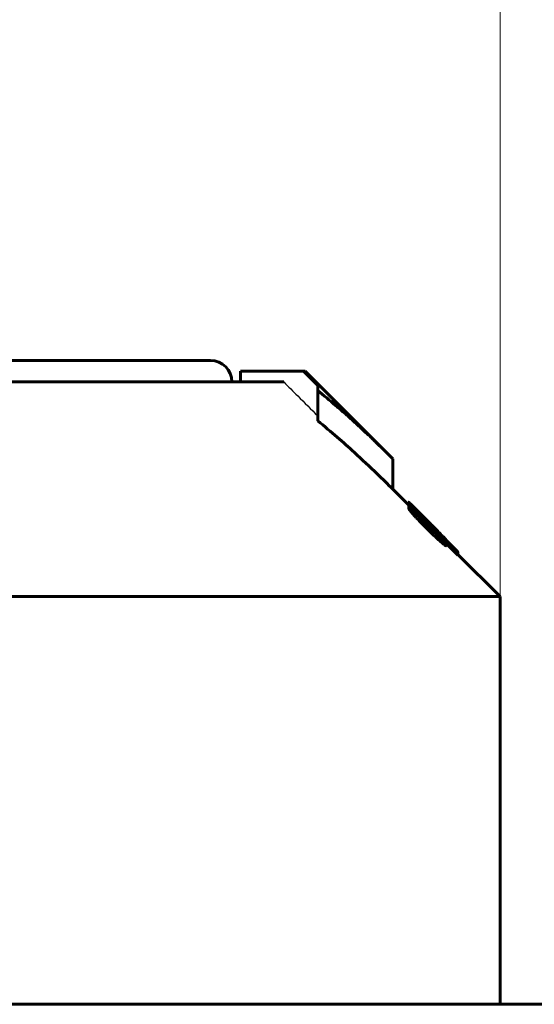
# Model space of a CAD drawing. Header units: millimetres. Extents: x 0 to 841, y 0 to 594.
# Tile 15 of 26: x 224 to 236, y 361 to 384. Entities that reach past the tile are written whole.
import ezdxf

# ---------------------------------------------------------------- set-up
doc = ezdxf.new("R2010")
doc.units = ezdxf.units.MM
for name, pattern in [('K5LT-1', [0]), ('K5LT_BASIC', [0]), ('K5LT_THIN', [0])]:
    doc.linetypes.add(name, pattern=pattern)
doc.layers.add('Системный слой', color=7, linetype='Continuous')
doc.layers.add('Системный слой (1)', color=7, linetype='Continuous', true_color=0x6c6c6c)
doc.styles.add('KDIMTEXTSTYLE', font='txt', dxfattribs={"width": 0.96, "oblique": 15, "height": 5})
doc.styles.add('KTEXTSTYLE', font='txt', dxfattribs={"width": 0.96, "height": 5})
doc.dimstyles.new('KDIMSTYLE (0.50)', dxfattribs={"dimtxt": 5, "dimasz": 1, "dimexe": 2, "dimexo": 0, "dimgap": 1, "dimtad": 1, "dimlfac": 2, "dimtxsty": 'KDIMTEXTSTYLE', "dimsah": 1, "dimcen": 0, "dimdle": 1, "dimadec": 0, "dimazin": 0, "dimtfac": 0.667, "dimtmove": 0, "dimatfit": 3, "dimfxl": 1, "dimtvp": 1, "dimtolj": 1, "dimtzin": 0, "dimarcsym": 0})

# ---------------------------------------------------------------- blocks, each defined once
blk = doc.blocks.new('U1')
at = {"layer": 'Системный слой (1)', "color": 150, "linetype": 'K5LT_BASIC', "lineweight": 60, "true_color": 0x0080ff}
for p, q in [((233.051, 372.219), (232.69, 372.581)), ((235.19, 370.081), (234.207, 371.063))]:
    blk.add_line(p, q, dxfattribs=at)
blk = doc.blocks.new('U3')
at = {"layer": 'Системный слой (1)', "color": 150, "linetype": 'K5LT_BASIC', "lineweight": 60, "true_color": 0x0080ff}
for p, q in [((214.44, 375.581), (221.44, 375.581)), ((221.44, 375.581), (228.44, 375.581))]:
    blk.add_line(p, q, dxfattribs=at)
blk = doc.blocks.new('U16')
at = {"layer": 'Системный слой (1)', "color": 150, "linetype": 'K5LT_BASIC', "lineweight": 60, "true_color": 0x0080ff}
for p, q in [((233.923, 371.41), (233.924, 371.409)), ((233.924, 371.409), (233.924, 371.409)), ((233.924, 371.409), (233.924, 371.408))]:
    blk.add_line(p, q, dxfattribs=at)
blk = doc.blocks.new('U17')
at = {"layer": 'Системный слой (1)', "color": 150, "linetype": 'K5LT_BASIC', "lineweight": 60, "true_color": 0x0080ff}
for p, q in [((233.051, 372.211), (233.053, 372.208)), ((233.053, 372.208), (233.057, 372.203)), ((233.057, 372.203), (233.064, 372.194))]:
    blk.add_line(p, q, dxfattribs=at)
blk = doc.blocks.new('D0')
at = {"layer": 'Системный слой (1)'}
for points in [[(212.19, 388.705), (212.69, 389.364), (207.69, 388.705), (212.69, 388.047)], [(235.19, 388.705), (230.19, 389.364), (230.69, 388.705), (230.19, 388.047)]]:
    blk.add_hatch(color=7, dxfattribs=at).paths.add_polyline_path(points)
at = {"layer": 'Системный слой (1)', "color": 7, "linetype": 'K5LT_THIN', "lineweight": 18}
for p, q in [((207.69, 365.331), (207.69, 390.705)), ((235.19, 365.331), (235.19, 390.705)), ((207.69, 388.705), (212.69, 389.364)), ((212.69, 389.364), (212.19, 388.705)), ((230.69, 388.705), (230.19, 389.364)), ((230.19, 389.364), (235.19, 388.705)), ((212.69, 388.047), (207.69, 388.705)), ((207.69, 388.705), (235.19, 388.705)), ((212.19, 388.705), (212.69, 388.047)), ((235.19, 388.705), (230.19, 388.047)), ((230.19, 388.047), (230.69, 388.705))]:
    blk.add_line(p, q, dxfattribs=at)
blk.add_wipeout([(217.752, 389.705), (217.752, 397.087), (224.833, 397.087), (224.833, 389.705)]).dxf.layer = 'Системный слой (1)'
at = {"layer": 'Системный слой (1)', "color": 7, "insert": (217.752, 396.293), "char_height": 5, "attachment_point": 1, "style": 'KTEXTSTYLE'}
blk.add_mtext('\\fArial|b0|c204|p34;\\H5.0;\\W1.000;\\Q15;\\fGOST Type AU|b0|i0|c204|p34;\\Q15;\\W0.960;55', dxfattribs=at)
blk = doc.blocks.new('KDIMARROW_01')
at = {"layer": 'Системный слой'}
blk.add_hatch(color=0, dxfattribs=at).paths.add_polyline_path([(-5, -0.658), (0, 0), (-5, 0.658), (-4.5, 0)])
at = {"layer": 'Системный слой', "color": 0, "linetype": 'K5LT_THIN', "lineweight": 18}
for p, q in [((-4.5, 0), (-5, 0.658)), ((-5, 0.658), (0, 0)), ((0, 0), (-5, -0.658)), ((-5, -0.658), (-4.5, 0))]:
    blk.add_line(p, q, dxfattribs=at)
at = {"layer": 'Системный слой (1)', "color": 0, "linetype": 'K5LT_THIN', "lineweight": 18}
blk.add_line((638.725, 310.581), (638.225, 310.581), dxfattribs=at)

msp = doc.modelspace()

# ---------------------------------------------------------------- linework, layer by layer
at = {"layer": 'Системный слой (1)', "color": 150, "linetype": 'K5LT_BASIC', "lineweight": 60, "true_color": 0x0080ff}
for p, q in [((230.6051, 375.3306), (229.1401, 375.3306)), ((229.1401, 375.0806), (229.1401, 375.3306)), ((230.9397, 374.9975), (230.6051, 375.3306)), ((230.6051, 375.3306), (230.6468, 375.3306)), ((232.6897, 373.2877), (230.6468, 375.3306)), ((222.3147, 375.0806), (230.1458, 375.0806)), ((230.9397, 374.8779), (230.9397, 374.9975)), ((230.9397, 374.1708), (230.9397, 374.8779)), ((232.6897, 372.5806), (232.6897, 373.2877)), ((233.0511, 372.2109), (233.0511, 372.2816)), ((233.0643, 372.1256), (233.0643, 372.1963)), ((233.0692, 372.2475), (233.0692, 372.2496)), ((233.0692, 372.1988), (233.0692, 372.2475)), ((233.104, 372.0663), (233.104, 372.137)), ((233.1346, 372.1885), (233.1346, 372.1888)), ((234.1325, 371.1833), (233.1346, 372.1788)), ((233.1966, 372.134), (233.1966, 372.1385)), ((233.2429, 372.0099), (233.2429, 372.0272)), ((233.5008, 371.7996), (233.3958, 371.9031)), ((233.4, 371.9407), (233.4703, 371.8705)), ((233.4669, 371.8569), (233.4322, 371.8915)), ((233.4703, 371.8705), (233.5356, 371.8052)), ((233.505, 371.7951), (233.5265, 371.774)), ((233.5149, 371.8093), (233.5149, 371.8238)), ((233.5265, 371.7138), (233.5265, 371.7593)), ((233.6009, 371.6416), (233.6009, 371.684)), ((233.7415, 371.5919), (233.7415, 371.5913)), ((233.753, 371.405), (233.753, 371.4757)), ((233.7663, 371.5022), (233.7663, 371.4974)), ((233.8928, 371.4316), (233.9143, 371.4104)), ((233.9143, 371.4104), (234.0804, 371.2444)), ((233.9234, 371.4107), (233.9234, 371.4102)), ((233.9234, 371.4013), (233.9234, 371.4102)), ((233.9242, 371.4005), (233.9242, 371.4083)), ((233.9316, 371.2647), (233.9316, 371.3354)), ((233.9316, 371.313), (234.1325, 371.1126)), ((234.207, 371.1139), (234.207, 371.1137)), ((234.207, 371.043), (234.207, 371.1137)), ((207.6897, 370.0806), (235.1897, 370.0806)), ((235.1897, 360.5806), (235.1897, 370.0806)), ((318.3897, 360.5806), (124.4897, 360.5806))]:
    msp.add_line(p, q, dxfattribs=at)
msp.add_arc((228.4397, 375.0806), 0.5, 0, 90, dxfattribs=at)
at = {"layer": 'Системный слой (1)', "color": 7, "linetype": 'K5LT-1'}
msp.add_open_spline([(230.1458, 375.0806), (230.2547, 374.9722), (230.5193, 374.7089), (230.7839, 374.4454), (230.9397, 374.2904)], degree=3, knots=[0, 0, 0, 0, 1.3013895, 3.1630878, 3.1630878, 3.1630878, 3.1630878], dxfattribs=at)
at = {"layer": 'Системный слой (1)', "color": 150, "linetype": 'K5LT_BASIC', "lineweight": 60, "true_color": 0x0080ff}
for points, knots in [([(232.6897, 373.2877), (232.5651, 373.4122), (232.3641, 373.61), (232.0774, 373.8833), (231.8335, 374.1098), (231.5897, 374.3294), (231.2935, 374.5876), (231.0786, 374.7664), (230.9397, 374.8779)], [0, 0, 0, 0, 1.9788993, 3.1773903, 4.4856739, 5.7643781, 6.9282038, 9, 9, 9, 9]), ([(230.9397, 374.1708), (231.0924, 374.0482), (231.3787, 373.8092), (231.8408, 373.399), (232.2722, 372.9933), (232.5687, 372.7015), (232.6897, 372.5806)], [0, 0, 0, 0, 1.7718437, 3.3550191, 5.5051957, 7, 7, 7, 7]), ([(233.1825, 372.1572), (233.1581, 372.1812), (233.1274, 372.2114), (233.0856, 372.2517), (233.0646, 372.2714), (233.053, 372.2812), (233.0511, 372.2822), (233.0511, 372.2816)], [0, 0, 0, 0, 2.949434, 3.837152, 6.1807119, 6.8776071, 8, 8, 8, 8]), ([(233.0511, 372.2816), (233.0511, 372.2813), (233.0519, 372.2798), (233.055, 372.2758), (233.0597, 372.2701), (233.0682, 372.2604), (233.0802, 372.2471), (233.1011, 372.2244), (233.1201, 372.2041), (233.1346, 372.1888)], [0, 0, 0, 0, 1.255401, 1.8837078, 2.8436873, 4.1305999, 5.5536026, 6.7823319, 10, 10, 10, 10]), ([(233.3958, 371.9031), (233.3673, 371.9309), (233.3293, 371.9677), (233.2718, 372.0228), (233.2325, 372.0601), (233.1895, 372.1002), (233.1568, 372.1299), (233.1303, 372.1534), (233.1087, 372.1716), (233.0907, 372.186), (233.0746, 372.197), (233.0659, 372.2004), (233.0643, 372.198), (233.0643, 372.1963)], [0, 0, 0, 0, 2.7389404, 3.5744884, 5.4971526, 6.586259, 7.9609838, 8.979843, 9.6996702, 10.7650826, 11.7383966, 13.0329447, 14, 14, 14, 14]), ([(233.0643, 372.1963), (233.0643, 372.1944), (233.0666, 372.1884), (233.0785, 372.1698), (233.0931, 372.1507), (233.104, 372.137)], [0, 0, 0, 0, 1.6421337, 3.171794, 6, 6, 6, 6]), ([(233.0643, 372.1256), (233.0643, 372.1237), (233.0666, 372.1177), (233.0785, 372.0991), (233.0931, 372.0799), (233.104, 372.0663)], [0, 0, 0, 0, 1.6421337, 3.171794, 6, 6, 6, 6]), ([(233.1346, 372.1885), (233.1293, 372.1938), (233.1214, 372.2016), (233.1108, 372.212), (233.1025, 372.22), (233.0937, 372.2285), (233.0857, 372.2359), (233.0792, 372.2417), (233.0734, 372.2467), (233.0706, 372.2488), (233.0692, 372.2496)], [0, 0, 0, 0, 1.9899451, 2.9114029, 4.0126886, 5.2340796, 6.5841866, 7.8136586, 8.9936483, 11, 11, 11, 11]), ([(233.0692, 372.2475), (233.0739, 372.2423), (233.0844, 372.2309), (233.0997, 372.2145), (233.1143, 372.1994), (233.1251, 372.1883), (233.1318, 372.1815), (233.1346, 372.1788)], [0, 0, 0, 0, 2.1867382, 4.5665001, 5.934341, 7.1673344, 8, 8, 8, 8]), ([(233.104, 372.137), (233.1213, 372.1165), (233.152, 372.0808), (233.2014, 372.0257), (233.2436, 371.9797), (233.2851, 371.9356), (233.3601, 371.8571), (233.4259, 371.7907), (233.4785, 371.7386)], [0, 0, 0, 0, 1.6866765, 2.7472146, 3.920043, 4.7990422, 5.6504497, 9, 9, 9, 9]), ([(233.4, 371.9407), (233.376, 371.9646), (233.3413, 371.9993), (233.2953, 372.0451), (233.2461, 372.0941), (233.2082, 372.1317), (233.1825, 372.1572)], [0, 0, 0, 0, 2.25945, 3.2806313, 4.3917247, 7, 7, 7, 7]), ([(233.1966, 372.1385), (233.195, 372.1397), (233.1928, 372.1414), (233.1904, 372.1432), (233.1893, 372.144), (233.1886, 372.1445), (233.1883, 372.1446), (233.1883, 372.1445)], [0, 0, 0, 0, 3.5586199, 5.158078, 6.4454989, 7.0614476, 8, 8, 8, 8]), ([(233.4322, 371.8915), (233.4055, 371.9185), (233.3583, 371.9661), (233.3065, 372.0189), (233.2706, 372.0557), (233.2486, 372.0785), (233.2286, 372.0994), (233.2149, 372.1139), (233.2038, 372.1259), (233.1964, 372.1341), (233.1917, 372.1396), (233.1889, 372.1431), (233.1883, 372.1442), (233.1883, 372.1445)], [0, 0, 0, 0, 3.6694051, 6.3824921, 7.2621527, 8.8976875, 9.740477, 10.6047908, 11.4373618, 12.1830808, 12.7180731, 13.3401948, 14, 14, 14, 14]), ([(233.5149, 371.8238), (233.4837, 371.855), (233.4268, 371.9119), (233.3664, 371.972), (233.3165, 372.0215), (233.2783, 372.0593), (233.2437, 372.0932), (233.2231, 372.1132), (233.2095, 372.1263), (233.2002, 372.1351), (233.1966, 372.1385)], [0, 0, 0, 0, 3.0257276, 5.426372, 5.8413823, 7.9301648, 9.2487271, 9.5892844, 10.3926081, 11, 11, 11, 11]), ([(233.104, 372.0663), (233.1213, 372.0458), (233.152, 372.0101), (233.2014, 371.955), (233.2436, 371.909), (233.2851, 371.8649), (233.3601, 371.7864), (233.4259, 371.72), (233.4785, 371.6679)], [0, 0, 0, 0, 1.6866765, 2.7472146, 3.920043, 4.7990422, 5.6504497, 9, 9, 9, 9]), ([(233.2429, 372.0272), (233.2397, 372.0295), (233.2348, 372.0329), (233.2279, 372.0368), (233.2255, 372.0371), (233.2255, 372.0357)], [0, 0, 0, 0, 1.9675567, 3.2691775, 6, 6, 6, 6]), ([(233.2255, 372.0357), (233.2255, 372.0351), (233.226, 372.0334), (233.2285, 372.0287), (233.234, 372.0209), (233.2431, 372.0095), (233.2553, 371.9951), (233.2702, 371.9782), (233.287, 371.9597), (233.3076, 371.9373), (233.3329, 371.9103), (233.3634, 371.8784), (233.385, 371.8559), (233.3958, 371.8447)], [0, 0, 0, 0, 0.6445906, 1.3999203, 2.3350961, 3.4037266, 4.5100799, 5.6836366, 6.9708668, 8.1763586, 9.9555229, 11.9790395, 14, 14, 14, 14]), ([(233.5265, 371.7593), (233.5004, 371.7853), (233.458, 371.8273), (233.4096, 371.8743), (233.3795, 371.9033), (233.3572, 371.9245), (233.3219, 371.9578), (233.2813, 371.9949), (233.2536, 372.0185), (233.2429, 372.0272)], [0, 0, 0, 0, 2.5865083, 4.1461658, 4.7754686, 5.5951797, 6.3885261, 8.4236434, 10, 10, 10, 10]), ([(233.3958, 371.8447), (233.4072, 371.8329), (233.4344, 371.8051), (233.4625, 371.7771), (233.4785, 371.7611)], [0, 0, 0, 0, 2.1307133, 5, 5, 5, 5]), ([(233.4669, 371.8569), (233.4873, 371.8366), (233.5197, 371.8044), (233.5768, 371.748), (233.6133, 371.7122), (233.6373, 371.6888)], [0, 0, 0, 0, 2.1303978, 3.3915478, 6, 6, 6, 6]), ([(233.4785, 371.7611), (233.5055, 371.7343), (233.5541, 371.6865), (233.6057, 371.6369), (233.6461, 371.5987), (233.6782, 371.5689), (233.7124, 371.5386), (233.7335, 371.521), (233.7458, 371.5113), (233.757, 371.503), (233.763, 371.4991), (233.7663, 371.4974)], [0, 0, 0, 0, 2.9810747, 5.2395174, 5.6124674, 7.4565458, 8.8525618, 9.8071998, 10.4456516, 10.9074993, 12, 12, 12, 12]), ([(233.4785, 371.7386), (233.5061, 371.7113), (233.5495, 371.6687), (233.6082, 371.6119), (233.6726, 371.5503), (233.7208, 371.5053), (233.753, 371.4757)], [0, 0, 0, 0, 2.1029503, 3.2847939, 4.4496956, 7, 7, 7, 7]), ([(233.4785, 371.6679), (233.5061, 371.6406), (233.5495, 371.598), (233.6082, 371.5412), (233.6726, 371.4796), (233.7208, 371.4346), (233.753, 371.405)], [0, 0, 0, 0, 2.1029503, 3.2847939, 4.4496956, 7, 7, 7, 7]), ([(233.505, 371.7951), (233.505, 371.7951), (233.5048, 371.7954), (233.504, 371.7964), (233.5026, 371.7978), (233.5016, 371.7989), (233.5008, 371.7996)], [0, 0, 0, 0, 1.9438445, 3.4687981, 4.6490624, 7, 7, 7, 7]), ([(233.7415, 371.5919), (233.7415, 371.5922), (233.7405, 371.5937), (233.7359, 371.599), (233.7274, 371.6083), (233.7145, 371.6218), (233.697, 371.6399), (233.6788, 371.6585), (233.658, 371.6796), (233.6256, 371.7125), (233.5774, 371.7611), (233.5363, 371.8024), (233.5149, 371.8238)], [0, 0, 0, 0, 0.8072626, 1.5516051, 2.2762314, 3.4166502, 4.3249475, 5.3922374, 6.317798, 7.4544196, 10.0881863, 13, 13, 13, 13]), ([(233.8539, 371.435), (233.8239, 371.4675), (233.7789, 371.5155), (233.7167, 371.5805), (233.6726, 371.6262), (233.6097, 371.6905), (233.5604, 371.7402), (233.5265, 371.774)], [0, 0, 0, 0, 2.520863, 3.5822739, 4.6451671, 5.7096175, 8, 8, 8, 8]), ([(233.6009, 371.684), (233.5891, 371.6959), (233.5721, 371.7131), (233.5496, 371.7359), (233.5365, 371.7491), (233.5287, 371.757), (233.5265, 371.7593)], [0, 0, 0, 0, 3.3224066, 4.7639032, 6.3516088, 7, 7, 7, 7]), ([(233.8274, 371.5119), (233.8043, 371.5353), (233.7688, 371.5712), (233.7165, 371.6239), (233.6708, 371.6697), (233.6096, 371.7311), (233.5637, 371.7771), (233.5356, 371.8052)], [0, 0, 0, 0, 2.0554221, 3.0843864, 4.4131471, 5.8131485, 8, 8, 8, 8]), ([(233.7663, 371.5022), (233.7663, 371.5029), (233.7655, 371.5048), (233.7623, 371.5097), (233.7571, 371.5165), (233.7485, 371.5269), (233.736, 371.5411), (233.7207, 371.558), (233.7036, 371.5765), (233.6823, 371.5992), (233.6484, 371.6348), (233.6196, 371.6647), (233.6009, 371.684)], [0, 0, 0, 0, 0.7813366, 1.3495392, 2.0702854, 2.9838141, 4.0629107, 5.2567266, 6.4578762, 7.662141, 9.541349, 13, 13, 13, 13]), ([(233.6373, 371.6888), (233.6573, 371.6694), (233.6797, 371.6479), (233.7024, 371.6264), (233.7106, 371.6187), (233.7207, 371.6092), (233.7305, 371.6001), (233.737, 371.5944), (233.7406, 371.5915), (233.7415, 371.591), (233.7415, 371.5913)], [0, 0, 0, 0, 4.7262737, 5.291516, 6.0551806, 7.0083677, 8.3209082, 9.4179457, 10.0529391, 11, 11, 11, 11]), ([(233.753, 371.4757), (233.7814, 371.4502), (233.8166, 371.4192), (233.861, 371.3815), (233.8848, 371.362), (233.9035, 371.348), (233.9137, 371.3409), (233.9219, 371.3358), (233.9295, 371.3324), (233.9316, 371.3335), (233.9316, 371.3354)], [0, 0, 0, 0, 3.5334839, 4.4180246, 6.270566, 7.2510309, 7.9596523, 8.6088084, 9.5764456, 11, 11, 11, 11]), ([(233.753, 371.405), (233.7814, 371.3795), (233.8166, 371.3484), (233.861, 371.3108), (233.8848, 371.2913), (233.9035, 371.2772), (233.9137, 371.2702), (233.9219, 371.2651), (233.9295, 371.2617), (233.9316, 371.2628), (233.9316, 371.2647)], [0, 0, 0, 0, 3.5334839, 4.4180246, 6.270566, 7.2510309, 7.9596523, 8.6088084, 9.5764456, 11, 11, 11, 11]), ([(233.9234, 371.4107), (233.9234, 371.4112), (233.9201, 371.4154), (233.9083, 371.4283), (233.892, 371.4456), (233.8658, 371.4727), (233.8424, 371.4967), (233.8274, 371.5119)], [0, 0, 0, 0, 1.508274, 2.7238396, 3.9721712, 5.5074848, 8, 8, 8, 8]), ([(233.9316, 371.3354), (233.9316, 371.3373), (233.9299, 371.3417), (233.9231, 371.3526), (233.9117, 371.3681), (233.8887, 371.3958), (233.8668, 371.4206), (233.8539, 371.435)], [0, 0, 0, 0, 1.5972649, 2.3561596, 3.797082, 5.700631, 8, 8, 8, 8]), ([(233.8928, 371.4316), (233.8927, 371.4317), (233.8925, 371.432), (233.8919, 371.4326), (233.8912, 371.4333), (233.8902, 371.4343), (233.8883, 371.4362), (233.8819, 371.4427), (233.8716, 371.453), (233.8624, 371.4622), (233.858, 371.4665)], [0, 0, 0, 0, 0.2314236, 0.410892, 0.5932977, 0.8951706, 1.4253799, 2.3849384, 6.9392411, 11, 11, 11, 11]), ([(233.858, 371.4665), (233.866, 371.4591), (233.8773, 371.4487), (233.8935, 371.434), (233.9049, 371.4239), (233.914, 371.4162), (233.9213, 371.4104), (233.9234, 371.4095), (233.9234, 371.4102)], [0, 0, 0, 0, 1.7485844, 2.6370398, 4.3793625, 5.4547982, 6.6503268, 9, 9, 9, 9]), ([(234.1937, 371.1292), (234.1889, 371.1345), (234.18, 371.1438), (234.164, 371.1603), (234.14, 371.1847), (234.1108, 371.214), (234.0882, 371.2366), (234.0804, 371.2444)], [0, 0, 0, 0, 1.4373072, 2.1759661, 3.4944567, 6.4375494, 8, 8, 8, 8]), ([(234.1325, 371.1833), (234.1378, 371.178), (234.1491, 371.1668), (234.164, 371.1523), (234.1768, 371.1401), (234.1865, 371.1311), (234.1982, 371.1207), (234.2039, 371.1159), (234.207, 371.1137)], [0, 0, 0, 0, 1.4400003, 3.0605342, 4.1256164, 5.3114701, 6.3899683, 9, 9, 9, 9]), ([(234.1325, 371.1126), (234.1378, 371.1073), (234.1491, 371.0961), (234.164, 371.0816), (234.1768, 371.0694), (234.1865, 371.0604), (234.1982, 371.0499), (234.2039, 371.0452), (234.207, 371.043)], [0, 0, 0, 0, 1.4400003, 3.0605342, 4.1256164, 5.3114701, 6.3899683, 9, 9, 9, 9]), ([(234.207, 371.1139), (234.2069, 371.114), (234.2068, 371.1142), (234.2064, 371.1148), (234.2057, 371.1157), (234.2045, 371.117), (234.202, 371.12), (234.1982, 371.1242), (234.195, 371.1278), (234.1937, 371.1292)], [0, 0, 0, 0, 0.6878962, 1.2020736, 1.9301211, 2.8559334, 4.1539904, 7.7619531, 10, 10, 10, 10])]:
    msp.add_open_spline(points, degree=3, knots=knots, dxfattribs=at)

# ---------------------------------------------------------------- block references
at = {"layer": 'Системный слой (1)'}
for name in ['U3', 'U1', 'U17', 'U16']:
    msp.add_blockref(name, (0, 0), dxfattribs=at)

# ---------------------------------------------------------------- next in the draw order: dimensions: what is measured, and where the dimension line sits
at = {"layer": 'Системный слой (1)', "color": 7}
dim = msp.add_linear_dim(base=(207.6897, 388.7054), p1=(235.1897, 365.3306), p2=(207.6897, 365.3306), dimstyle='KDIMSTYLE (0.50)', override={"dimexo": 0, "dimpost": '\\fGOST Type AU|b0|c204|p34;\\H5.0;\\W0.960;\\Q15;<>', "dimblk1": 'KDIMARROW_01', "dimblk2": 'KDIMARROW_01', "dimse1": 0, "dimse2": 0, "dimclrt": 7, "dimtol": 1, "dimtp": 0, "dimtm": 0, "dimtdec": 5, "dimtolj": 1}, dxfattribs=at)
dim.commit()
dim.dimension.update_dxf_attribs({"geometry": 'D0', "text_midpoint": (221.4397, 388.7054), "dimtype": 160})

doc.saveas('drawing.dxf')
